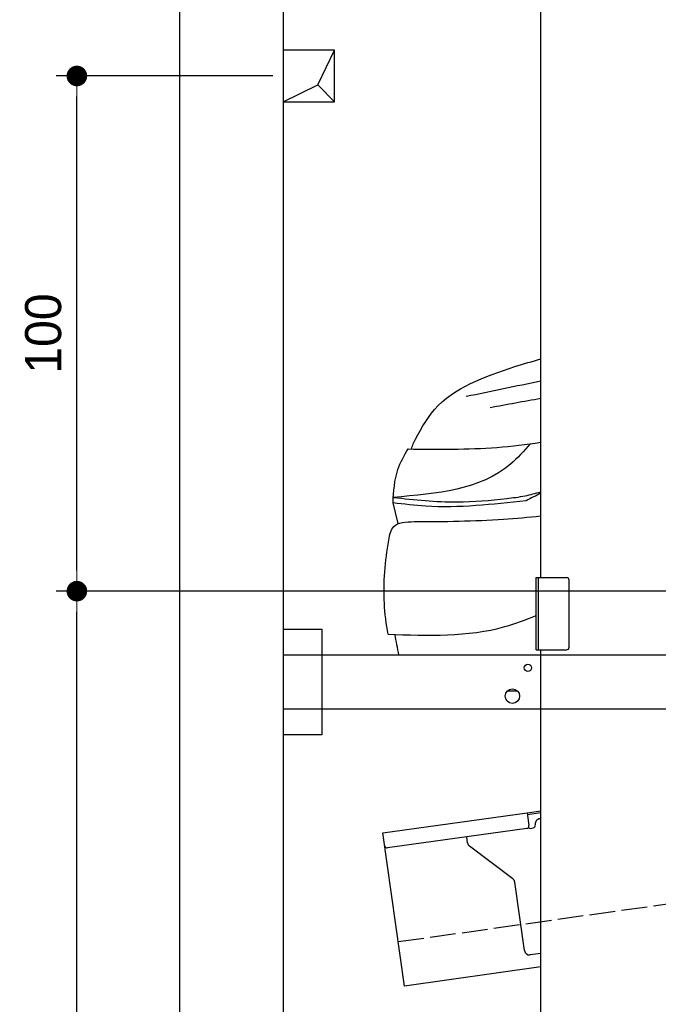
# Model space of a CAD drawing. Extents: x 13 to 6414, y -200 to 6251.
# Tile 2 of 6: x 13 to 1252, y 1438 to 3349. Entities that reach past the tile are written whole.
import ezdxf

# ---------------------------------------------------------------- set-up
doc = ezdxf.new("R2010")
doc.units = 0
doc.header["$LTSCALE"] = 10
doc.header["$MEASUREMENT"] = 0
doc.linetypes.add('GEN3', pattern=[6.25, 5, -1.25])
doc.layers.get('0').update_dxf_attribs({"linetype": 'CONTINUOUS'})
doc.layers.get('DEFPOINTS').update_dxf_attribs({"linetype": 'CONTINUOUS'})
for name, color, linetype in [('3', 6, 'GEN3'), ('BREAKTHROUGH', 1, 'CONTINUOUS'), ('CAR', 1, 'CONTINUOUS')]:
    doc.layers.add(name, color=color, linetype=linetype)
doc.layers.add('AM_0', color=7, linetype='CONTINUOUS', lineweight=30)
doc.layers.add('AM_5', color=3, linetype='CONTINUOUS', lineweight=15)
doc.dimstyles.new('KLAUS_DXF', dxfattribs={"dimscale": 20, "dimtxt": 3.5, "dimasz": 2, "dimexe": 2, "dimexo": 1, "dimgap": 1.5, "dimtad": 1, "dimlfac": 0.1, "dimdsep": 46, "dimtxsty": 'STANDARD', "dimblk": 'DOT', "dimcen": 2, "dimclrd": 256, "dimclre": 256, "dimclrt": 2, "dimadec": 0, "dimazin": 0, "dimtfac": 1, "dimtmove": 2, "dimatfit": 3, "dimfxl": 1, "dimtolj": 1, "dimarcsym": 0})

# ---------------------------------------------------------------- blocks, each defined once
blk = doc.blocks.new('_DOT')
at = {"color": 0, "linetype": 'ByBlock'}
blk.add_line((-0.5, 0), (-1, 0), dxfattribs=at)
at = {"color": 0, "linetype": 'ByBlock', "const_width": 0.5}
blk.add_lwpolyline([(-0.25, 0, 1), (0.25, 0, 1)], format="xyb", close=True, dxfattribs=at)
blk = doc.blocks.new('*D8')
at = {"layer": 'AM_5', "lineweight": -2, "transparency": 16777216}
for p, q in [((5804.1, 2240), (84.1, 2240)), ((124.1, 330), (124.1, 2200)), ((504.1, 290), (84.1, 290))]:
    blk.add_line(p, q, dxfattribs=at)
at = {"layer": 'DEFPOINTS', "color": 0, "transparency": 16777216}
for p in [(124.1, 2240), (5824.1, 2240), (524.1, 290)]:
    blk.add_point(p, dxfattribs=at)
at = {"layer": 'AM_5', "lineweight": -2, "transparency": 16777216, "xscale": 40, "yscale": 40, "zscale": 40}
for p, rotation in [((124.1, 2240), 90), ((124.1, 290), 270)]:
    blk.add_blockref('_DOT', p, dxfattribs=dict(at, rotation=rotation))
at = {"layer": 'AM_5', "color": 2, "transparency": 16777216, "insert": (59.1, 1265), "char_height": 70, "attachment_point": 5, "rotation": 90}
blk.add_mtext('\\A1;195', dxfattribs=at)
blk = doc.blocks.new('*D9')
at = {"layer": 'AM_5', "lineweight": -2, "transparency": 16777216}
for p, q in [((504.1, 3240), (84.1, 3240)), ((124.1, 2280), (124.1, 3200)), ((5804.1, 2240), (84.1, 2240))]:
    blk.add_line(p, q, dxfattribs=at)
at = {"layer": 'DEFPOINTS', "color": 0, "transparency": 16777216}
for p in [(124.1, 3240), (524.1, 3240), (5824.1, 2240)]:
    blk.add_point(p, dxfattribs=at)
at = {"layer": 'AM_5', "lineweight": -2, "transparency": 16777216, "xscale": 40, "yscale": 40, "zscale": 40}
for p, rotation in [((124.1, 3240), 90), ((124.1, 2240), 270)]:
    blk.add_blockref('_DOT', p, dxfattribs=dict(at, rotation=rotation))
at = {"layer": 'AM_5', "color": 2, "transparency": 16777216, "insert": (59.1, 2740), "char_height": 70, "attachment_point": 5, "rotation": 90}
blk.add_mtext('\\A1;100', dxfattribs=at)
blk = doc.blocks.new('Car 175  EG')
at = {"layer": 'CAR'}
blk.add_line((14293.1, 1626), (14283.2, 1666.2), dxfattribs=at)
for points, knots in [([(14322, 1780.7), (14334.5, 1804.5), (14375, 1881.7), (14460.5, 1910.9), (14519.7, 1931.1)], [0, 0, 0, 0, 78.706262, 255.746487, 255.746487, 255.746487, 255.746487]), ([(14549.4, 1781.1), (14537, 1767), (14472.1, 1692.9), (14368, 1684.1), (14283.8, 1676.9)], [0, 0, 0, 0, 55.42052, 291.470792, 291.470792, 291.470792, 291.470792]), ([(14312.2, 1770.9), (14369.8, 1770.2), (14456.1, 1769.2), (14541.5, 1779.8), (14569.8, 1783.9)], [0, 0, 0, 0, 172.627431, 258.22168, 258.22168, 258.22168, 258.22168]), ([(14283.2, 1666.2), (14284.4, 1688.5), (14286.4, 1725.7), (14304.8, 1757.9), (14312.2, 1770.9)], [0, 0, 0, 0, 65.489889, 109.867683, 109.867683, 109.867683, 109.867683]), ([(14283.8, 1676.9), (14325, 1672.4), (14398.2, 1664.4), (14483.6, 1672.4), (14538, 1678.8), (14559.7, 1684.8), (14569.8, 1687.8)], [0, 0, 0, 0, 123.844208, 220.331791, 256.506446, 287.90888, 287.90888, 287.90888, 287.90888]), ([(14541.3, 1670.4), (14476.2, 1663.1), (14390, 1653.5), (14304.3, 1663.7), (14283.2, 1666.2)], [0, 0, 0, 0, 195.125774, 258.676014, 258.676014, 258.676014, 258.676014]), ([(14274.7, 1593.8), (14276.7, 1604), (14281.7, 1629), (14308.5, 1629.5), (14324.3, 1629.8)], [0, 0, 0, 0, 28.201666, 69.15423, 69.15423, 69.15423, 69.15423]), ([(14324.3, 1629.8), (14382.2, 1629.9), (14464.2, 1631.1), (14545.8, 1638.4), (14569.8, 1640.9)], [42.669603, 42.669603, 42.669603, 42.669603, 216.24747, 288.585967, 288.585967, 288.585967, 288.585967]), ([(14273.4, 1411.2), (14269.9, 1431.2), (14262.5, 1491.9), (14267.7, 1552.9), (14274.7, 1593.8)], [179.360258, 179.360258, 179.360258, 179.360258, 240.782609, 365.744069, 365.744069, 365.744069, 365.744069]), ([(14273.4, 1411.2), (14350.7, 1408.5), (14449.9, 1405.1), (14540.8, 1439.3), (14560.8, 1447.7)], [0, 0, 0, 0, 227.165691, 291.904149, 291.904149, 291.904149, 291.904149]), ([(14504.9, 1301.1), (14507.4, 1301.1), (14513.8, 1301.3), (14520.1, 1301.5), (14524, 1301.6)], [189.572205, 189.572205, 189.572205, 189.572205, 196.953992, 208.709692, 208.709692, 208.709692, 208.709692])]:
    blk.add_open_spline(points, degree=3, knots=knots, dxfattribs=at)
for points in [[(14519.7, 1931.1), (14536.4, 1936), (14553.1, 1941), (14569.8, 1945.8)], [(14569.8, 1902.6), (14521.6, 1892.4), (14473.4, 1882.5), (14425.2, 1872.5)], [(14569.8, 1868.8), (14537, 1862.8), (14504.1, 1856.9), (14471.3, 1850.9)], [(14319.1, 1770.8), (14320, 1774.1), (14321, 1777.4), (14322, 1780.7)], [(14569.8, 1685.1), (14560.5, 1680.2), (14550.9, 1675.3), (14541.3, 1670.4)], [(14294.5, 1371.1), (14291.8, 1384.2), (14289.3, 1397.5), (14286.9, 1410.8)]]:
    blk.add_open_spline(points, degree=3, dxfattribs=at)

msp = doc.modelspace()

# ---------------------------------------------------------------- linework, layer by layer
for p, q in [((324.09, 40), (324.09, 5940)), ((524.081, 5740), (524.081, 290)), ((1024.081, 2266.226), (1024.081, 3936.226)), ((1015.081, 2266.226), (1074.081, 2266.226)), ((1015.081, 2126.226), (1015.081, 2266.226)), ((1019.081, 2266.226), (1019.081, 2126.226)), ((1079.081, 2131.226), (1079.081, 2261.226)), ((524.081, 2166.226), (599.081, 2166.226)), ((599.081, 2166.226), (599.081, 1961.226)), ((1015.081, 2126.226), (1074.081, 2126.226)), ((1024.081, 296.226), (1024.081, 2126.226)), ((524.081, 2116.226), (1364.058, 2116.226)), ((1364.058, 2011.226), (524.081, 2011.226)), ((599.081, 1961.226), (524.081, 1961.226)), ((717.846, 1770.602), (997.597, 1809.919)), ((997.597, 1809.919), (1024.081, 1813.641)), ((997.597, 1809.919), (1001.076, 1785.162)), ((1024.081, 1809.601), (998.153, 1805.957)), ((996.821, 1779.515), (726.973, 1741.59)), ((1004.387, 1779.568), (1009.338, 1780.264)), ((1013.594, 1785.911), (1013.454, 1786.901)), ((759.598, 1473.522), (717.846, 1770.602)), ((882.114, 1751.419), (880.464, 1763.162)), ((969.738, 1681.723), (885.999, 1744.825)), ((992.252, 1542.573), (973.623, 1675.128)), ((1024.081, 1536.948), (1003.547, 1534.062)), ((1024.081, 1510.692), (759.598, 1473.522))]:
    msp.add_line(p, q)
for centre, radius in [((999.081, 2091.226), 7), ((969.081, 2036.226), 14)]:
    msp.add_circle(centre, radius)
for centre, radius, start, end in [((1074.081, 2261.226), 5, 0, 90), ((1074.081, 2131.226), 5, 270, 0), ((1023.357, 1788.293), 10, 98, 188), ((996.125, 1784.466), 5, 278, 8), ((1003.691, 1784.519), 5, 221.236717, 278), ((1008.642, 1785.215), 5, 278, 8), ((726.277, 1746.541), 5, 188, 278), ((892.017, 1752.811), 10, 188, 233), ((963.72, 1673.736), 10, 8, 53), ((1002.155, 1543.965), 10, 188, 278)]:
    msp.add_arc(centre, radius, start, end)
at = {"layer": '3'}
msp.add_line((747.49, 1559.675), (5754.898, 2263.42), dxfattribs=at)
at = {"layer": 'BREAKTHROUGH'}
for p, q in [((591.454, 3222.953), (624.081, 3290)), ((524.081, 3190), (591.454, 3222.953)), ((591.235, 3222.846), (624.081, 3190))]:
    msp.add_line(p, q, dxfattribs=at)
msp.add_lwpolyline([(624.081, 3290), (524.081, 3290), (524.081, 3190), (624.081, 3190)], close=True, dxfattribs=at)

# ---------------------------------------------------------------- block references
at = {"layer": 'AM_0'}
msp.add_blockref('Car 175  EG', (-13545.683, 745.11), dxfattribs=at)

# ---------------------------------------------------------------- dimensions: what is measured, and where the dimension line sits
at = {"layer": 'AM_5'}
for base, p1, p2, override, picture, middle in [((124.09, 3240), (5824.081, 2240), (524.081, 3240), {"dimpost": '', "dimtol": 0, "dimlim": 0, "dimtp": 0, "dimtm": 0, "dimtfac": 1, "dimtdec": 2, "dimtolj": 1, "dimtzin": 7}, '*D9', (59.09, 2740)), ((124.09, 2240), (524.081, 290), (5824.081, 2240), {"dimtol": 0, "dimlim": 0, "dimtp": 0, "dimtm": 0, "dimtfac": 1, "dimtdec": 2, "dimtolj": 1, "dimtzin": 7}, '*D8', (59.09, 1265))]:
    dim = msp.add_linear_dim(base=base, p1=p1, p2=p2, angle=90, dimstyle='KLAUS_DXF', override=override, dxfattribs=at)
    dim.commit()
    dim.dimension.update_dxf_attribs({"geometry": picture, "text_midpoint": middle})

doc.saveas('drawing.dxf')
